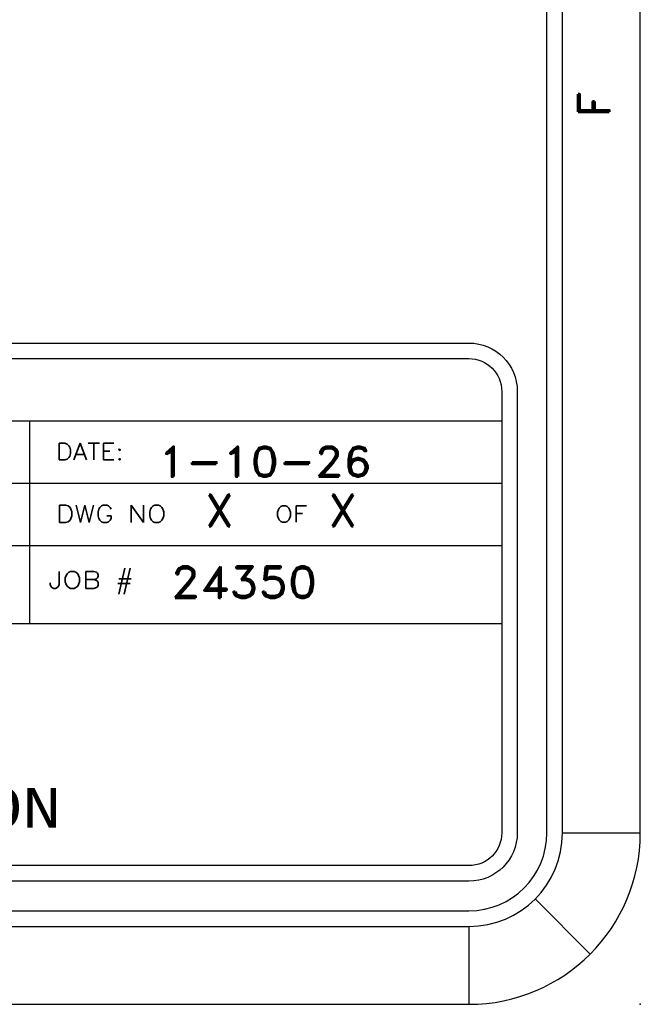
# Model space of a CAD drawing. Header units: inches. Extents: x 3 to 351, y 4 to 271.
# Tile 96 of 256: x 170.31 to 172.3, y 54.65 to 57.81. Entities that reach past the tile are written whole.
import ezdxf
from ezdxf.enums import TextEntityAlignment as Align

# ---------------------------------------------------------------- set-up
doc = ezdxf.new("R2010")
doc.units = ezdxf.units.IN
doc.header["$LTSCALE"] = 0.5
doc.header["$MEASUREMENT"] = 0
doc.layers.add('PLOTVIEW1', color=7, linetype='Continuous')
doc.layers.add('STR_1', color=7, linetype='Continuous')
doc.styles.add('VERO2-Courier New', font='cour.ttf')
doc.styles.add('VERO3-RomanS', font='romans__.ttf')
doc.styles.add('VERO5-RomanD', font='romand__.ttf')

msp = doc.modelspace()

# ---------------------------------------------------------------- linework, layer by layer
at = {"layer": 'PLOTVIEW1', "color": 97, "linetype": 'Continuous'}
for p, q in [((172.0017, 55.1975), (172.0017, 89.1975)), ((172.0517, 55.1975), (172.0517, 89.1975)), ((172.3017, 55.1975), (172.3017, 89.1975)), ((172.0517, 55.1975), (172.3017, 55.1975)), ((171.9638, 54.9854), (172.1406, 54.8086)), ((125.7517, 54.9475), (171.7517, 54.9475)), ((125.7517, 54.8975), (171.7517, 54.8975)), ((171.7517, 54.8975), (171.7517, 54.6475)), ((125.7517, 54.6475), (171.7517, 54.6475))]:
    msp.add_line(p, q, dxfattribs=at)
at = {"layer": 'PLOTVIEW1', "color": 252, "linetype": 'Continuous'}
for p, q in [((165.1468, 56.5192, 0.0197), (171.8567, 56.5192, 0.0197)), ((170.3427, 56.1192, 0.0197), (170.3427, 56.5192, 0.0197)), ((165.1468, 56.3192, 0.0197), (171.8567, 56.3192, 0.0197)), ((165.1468, 56.1192, 0.0197), (171.8567, 56.1192, 0.0197)), ((170.3427, 55.8692, 0.0197), (170.3427, 56.1192, 0.0197)), ((167.3167, 55.8692, 0.0197), (171.8567, 55.8692, 0.0197))]:
    msp.add_line(p, q, dxfattribs=at)
at = {"layer": 'PLOTVIEW1', "color": 97, "linetype": 'Continuous'}
for radius in [0.3, 0.25, 0.55]:
    msp.add_arc((171.7517, 55.1975), radius, 270, 0, dxfattribs=at)
msp.add_point((172.3017, 54.6475), dxfattribs=at)
at = {"layer": 'STR_1', "color": 4, "linetype": 'Continuous'}
for p, q in [((165.2518, 56.7692), (171.7517, 56.7692)), ((165.2518, 56.7192), (171.7517, 56.7192)), ((171.8567, 56.6142), (171.8567, 55.1975)), ((171.9067, 56.6142), (171.9067, 55.1975)), ((171.7517, 55.0925), (165.2518, 55.0925)), ((171.7517, 55.0425), (165.2518, 55.0425))]:
    msp.add_line(p, q, dxfattribs=at)
at = {"layer": 'STR_1', "color": 4, "linetype": 'Continuous', "extrusion": (0, 8.88178e-16, -1)}
for centre, radius, start, end in [((-171.7517, 56.6142), 0.155, 90, 180), ((-171.7517, 56.6142), 0.105, 90, 180), ((-171.7517, 55.1975), 0.105, 180, 270), ((-171.7517, 55.1975), 0.155, 180, 270)]:
    msp.add_arc(centre, radius, start, end, dxfattribs=at)

# ---------------------------------------------------------------- texts
at = {"layer": 'PLOTVIEW1', "color": 56, "linetype": 'Continuous', "style": 'VERO5-RomanD', "width": 1.000299}
msp.add_text('F', height=0.1, rotation=90, dxfattribs=at).set_placement((172.202, 57.4921), (172.202, 57.5769), align=Align.FIT)
at = {"layer": 'PLOTVIEW1', "color": 7, "linetype": 'Continuous'}
for s, height, style, width, p, p2 in [('DATE:', 0.05345, 'VERO3-RomanS', 0.999579, (170.4262, 56.394, 0.0197), (170.6434, 56.394, 0.0197)), ('1-10-26', 0.09605, 'VERO5-RomanD', 1.000508, (170.7533, 56.3406, 0.0197), (171.4394, 56.3406, 0.0197)), ('X', 0.1, 'VERO5-RomanD', 1.000527, (170.9039, 56.1817, 0.0197), (170.998, 56.1817, 0.0197)), ('X', 0.1, 'VERO5-RomanD', 1.000527, (171.3, 56.1817, 0.0197), (171.3941, 56.1817, 0.0197)), ('DWG NO', 0.05632, 'VERO3-RomanS', 0.998674, (170.4262, 56.193, 0.0197), (170.7805, 56.193, 0.0197)), ('OF', 0.05341, 'VERO3-RomanS', 0.999406, (171.1298, 56.194, 0.0197), (171.2326, 56.194, 0.0197)), ('24350', 0.1, 'VERO5-RomanD', 1.000527, (170.7944, 55.9518, 0.0197), (171.2647, 55.9518, 0.0197)), ('JOB #', 0.05433, 'VERO3-RomanS', 0.999053, (170.4018, 55.9819, 0.0197), (170.6761, 55.9819, 0.0197)), ('CORPORATION', 0.127868, 'VERO2-Courier New', 0.932229, (169.0657, 55.2142, 0.0197), (170.4431, 55.2142, 0.0197))]:
    msp.add_text(s, height=height, dxfattribs=dict(at, style=style, width=width)).set_placement(p, p2, align=Align.FIT)

doc.saveas('drawing.dxf')
